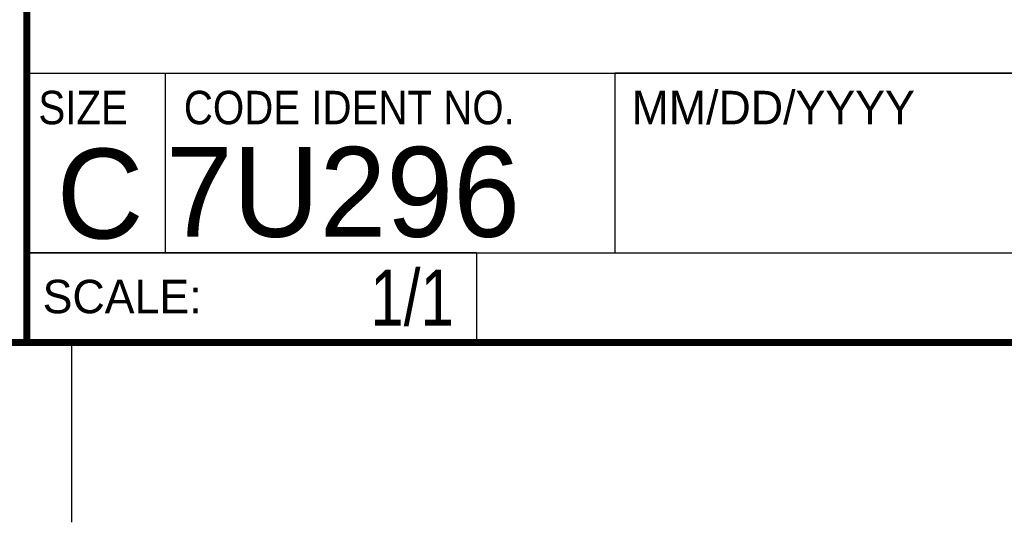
# Model space of a CAD drawing. Header units: inches. Extents: x 0 to 22, y 0 to 17.
# Tile 6 of 17: x 16.4 to 19.1, y 0 to 1.4. Entities that reach past the tile are written whole.
import ezdxf
from ezdxf.enums import TextEntityAlignment as Align

# ---------------------------------------------------------------- set-up
doc = ezdxf.new("R2010")
doc.units = ezdxf.units.IN
doc.header["$LTSCALE"] = 1.21
doc.header["$MEASUREMENT"] = 0
doc.layers.get('0').update_dxf_attribs({"linetype": 'CONTINUOUS'})
doc.styles.get("Standard").update_dxf_attribs({"font": 'txt', "width": 0.8})

msp = doc.modelspace()

# ---------------------------------------------------------------- linework, layer by layer
at = {"color": 2, "linetype": 'CONTINUOUS'}
for p, q in [((16.3737, 2.9596), (16.3737, 1.2496)), ((16.3737, 1.2496), (21.5037, 1.2496)), ((16.76, 0.75), (16.76, 1.25)), ((18.01, 1.25), (21.5, 1.25)), ((18.01, 1.25), (18.01, 0.75)), ((16.3748, 0.7501), (17.6248, 0.7501)), ((16.3748, 0.7501), (16.3748, 0.5001)), ((16.375, 0.75), (21.5, 0.75)), ((17.6248, 0.7501), (17.6248, 0.5001)), ((18.01, 0.75), (21.5, 0.75)), ((16.3748, 0.5001), (17.6248, 0.5001)), ((16.5, 0), (16.5, 0.5))]:
    msp.add_line(p, q, dxfattribs=at)
at = {"color": 7, "linetype": 'CONTINUOUS', "const_width": 0.02}
for points in [[(16.375, 2.96), (16.375, 0.5)], [(0.5, 0.5), (21.5, 0.5)]]:
    msp.add_lwpolyline(points, dxfattribs=at)

# ---------------------------------------------------------------- texts
at = {"color": 2, "linetype": 'CONTINUOUS'}
for s, p in [('MM/DD/YYYY', (18.0565, 1.1072)), ('SCALE:', (16.4187, 0.5815))]:
    msp.add_text(s, height=0.093, dxfattribs=at).set_placement(p)
at = {"color": 2, "linetype": 'CONTINUOUS', "width": 0.9}
for s, p in [('SIZE', (16.407, 1.1072)), ('CODE IDENT NO.', (16.8114, 1.1072))]:
    msp.add_text(s, height=0.093, dxfattribs=at).set_placement(p)
at = {"color": 7, "linetype": 'CONTINUOUS'}
msp.add_text('C', height=0.25, dxfattribs=at).set_placement((16.5785, 0.7893), align=Align.CENTER)
msp.add_text('7U296', height=0.25, dxfattribs=at).set_placement((16.7614, 0.7941))
at = {"color": 7, "linetype": 'CONTINUOUS', "width": 0.8}
msp.add_text('1/1', height=0.15625, dxfattribs=at).set_placement((17.5623, 0.5469), align=Align.RIGHT)

doc.saveas('drawing.dxf')
